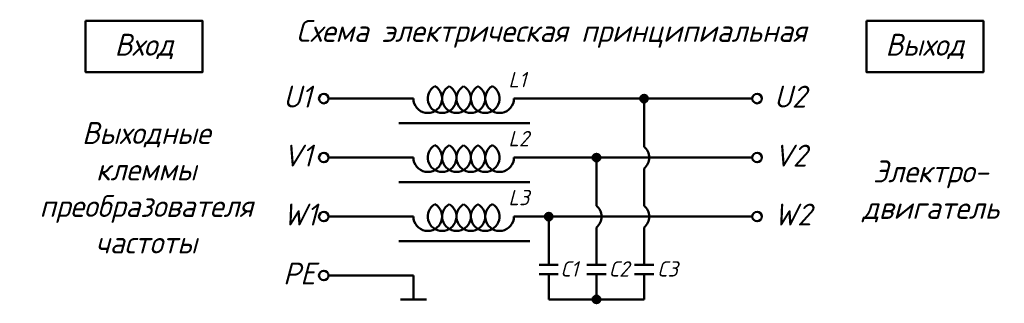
# Model space of a CAD drawing. Header units: millimetres. Extents: x -1203 to 1994, y -515 to 1290.
# Tile 3 of 5: x 182 to 408, y 220 to 285. Entities that reach past the tile are written whole.
import ezdxf

# ---------------------------------------------------------------- set-up
doc = ezdxf.new("R2010")
doc.units = ezdxf.units.MM
doc.layers.get('0').update_dxf_attribs({"lineweight": 50})
doc.styles.add('GOST-2.304_Type-B_italic', font='GOST Common Italic.ttf')

# ---------------------------------------------------------------- blocks, each defined once
blk = doc.blocks.new('Схема')
for points in [[(126.85, -17.74, 1), (128.61, -17.74, 1)], [(115.97, -31.21, 1), (117.72, -31.21, 1)], [(105.05, -44.68, 1), (106.8, -44.68, 1)], [(115.97, -63.61, 1), (117.72, -63.61, 1)]]:
    blk.add_hatch(color=0).paths.add_polyline_path(points)
for p, q in [((74.98, -17.74), (55.53, -17.74)), ((97.97, -17.74), (128.61, -17.74)), ((127.73, -17.74), (152.48, -17.74)), ((127.73, -17.74), (127.73, -28.73)), ((71.66, -23.35), (101.59, -23.35)), ((74.98, -31.21), (55.53, -31.21)), ((97.97, -31.21), (130.42, -31.21)), ((116.85, -31.21), (116.85, -42.2)), ((130.42, -31.21), (152.48, -31.21)), ((127.73, -33.69), (127.73, -42.2)), ((71.66, -36.81), (101.59, -36.81)), ((74.98, -44.68), (55.53, -44.68)), ((97.97, -44.68), (136.56, -44.68)), ((105.93, -44.68), (105.93, -55.73)), ((136.56, -44.68), (152.48, -44.68)), ((116.85, -47.16), (116.85, -55.73)), ((127.73, -47.16), (127.73, -55.73)), ((71.66, -50.28), (101.59, -50.28)), ((103.73, -55.73), (108.12, -55.73)), ((114.65, -55.73), (119.04, -55.73)), ((125.53, -55.73), (129.93, -55.73)), ((74.98, -58.14), (55.53, -58.14)), ((74.98, -58.14), (74.98, -63.61)), ((103.73, -57.8), (108.12, -57.8)), ((105.93, -57.8), (105.93, -63.61)), ((114.65, -57.8), (119.04, -57.8)), ((116.85, -63.61), (116.85, -57.8)), ((125.53, -57.8), (129.93, -57.8)), ((127.73, -63.61), (127.73, -57.8)), ((77.95, -63.61), (72.01, -63.61)), ((105.93, -63.61), (120.07, -63.61)), ((116.85, -63.61), (127.73, -63.61))]:
    blk.add_line(p, q)
for points in [[(0, 0), (26.76, 0), (26.76, -11.69), (0, -11.69)], [(178.58, 0), (205.34, 0), (205.34, -11.69), (178.58, -11.69)]]:
    blk.add_lwpolyline(points, close=True)
for centre in [(54.46, -17.74), (153.56, -17.74), (54.46, -31.21), (153.56, -31.21), (54.46, -44.68), (153.56, -44.68), (54.46, -58.14)]:
    blk.add_circle(centre, 1.08)
at = {"color": 0}
for centre in [(127.73, -17.74), (116.85, -31.21), (105.93, -44.68), (116.85, -63.61)]:
    blk.add_circle(centre, 0.876, dxfattribs=at)
for centre, radius, start, end in [((78.26, -17.74), 3.28, 180, 60), ((81.54, -17.74), 3.28, 120, 60), ((84.83, -17.74), 3.28, 120, 60), ((88.11, -17.74), 3.28, 120, 60), ((91.4, -17.74), 3.28, 120, 60), ((94.68, -17.74), 3.28, 120, 0), ((78.26, -31.21), 3.28, 180, 60), ((81.54, -31.21), 3.28, 120, 60), ((84.83, -31.21), 3.28, 120, 60), ((88.11, -31.21), 3.28, 120, 60), ((91.4, -31.21), 3.28, 120, 60), ((94.68, -31.21), 3.28, 120, 0), ((125.73, -31.21), 3.19, 308.9414, 51.0586), ((78.26, -44.68), 3.28, 180, 60), ((81.54, -44.68), 3.28, 120, 60), ((84.83, -44.68), 3.28, 120, 60), ((88.11, -44.68), 3.28, 120, 60), ((91.4, -44.68), 3.28, 120, 60), ((94.68, -44.68), 3.28, 120, 0), ((114.84, -44.68), 3.19, 308.9414, 51.0586), ((125.73, -44.68), 3.19, 308.9414, 51.0586)]:
    blk.add_arc(centre, radius, start, end)
at = {"style": 'GOST-2.304_Type-B_italic'}
for s, insert, char_height, width, attachment_point in [('Схема электрическая принципиальная', (106.53, -2.96), 5, 143.4834, 5), ('Вход', (13.38, -5.84), 5, 26.7633, 5), ('Выход', (191.96, -5.84), 5, 26.7633, 5), ('L1', (96.71, -11.66), 3.5, 76.8291, 1), ('U1', (45.18, -14.79), 5, 144.0546, 1), ('U2', (157.44, -14.79), 5, 144.0546, 1), ('Выходные\\Pклеммы\\Pпреобразователя\\Pчастоты', (13.88, -38.1), 5, 26.7633, 5), ('L2', (96.71, -25.13), 3.5, 76.8291, 1), ('V1', (45.18, -28.26), 5, 144.0546, 1), ('V2', (157.44, -28.26), 5, 144.0546, 1), ('Электро-\\Pдвигатель', (193.3, -38.93), 5, 17.1809, 5), ('L3', (96.71, -38.59), 3.5, 76.8291, 1), ('W1', (45.18, -41.72), 5, 144.0546, 1), ('W2', (157.44, -41.72), 5, 144.0546, 1), ('PE', (45.18, -55.19), 5, 144.0546, 1), ('C1', (108.57, -54.89), 3.5, 76.8291, 1), ('C2', (119.64, -54.89), 3.5, 76.8291, 1), ('C3', (130.7, -54.89), 3.5, 76.8291, 1)]:
    blk.add_mtext(s, dxfattribs=dict(at, insert=insert, char_height=char_height, width=width, attachment_point=attachment_point))

msp = doc.modelspace()

# ---------------------------------------------------------------- block references
msp.add_blockref('Схема', (197.49, 284.3))

doc.saveas('drawing.dxf')
